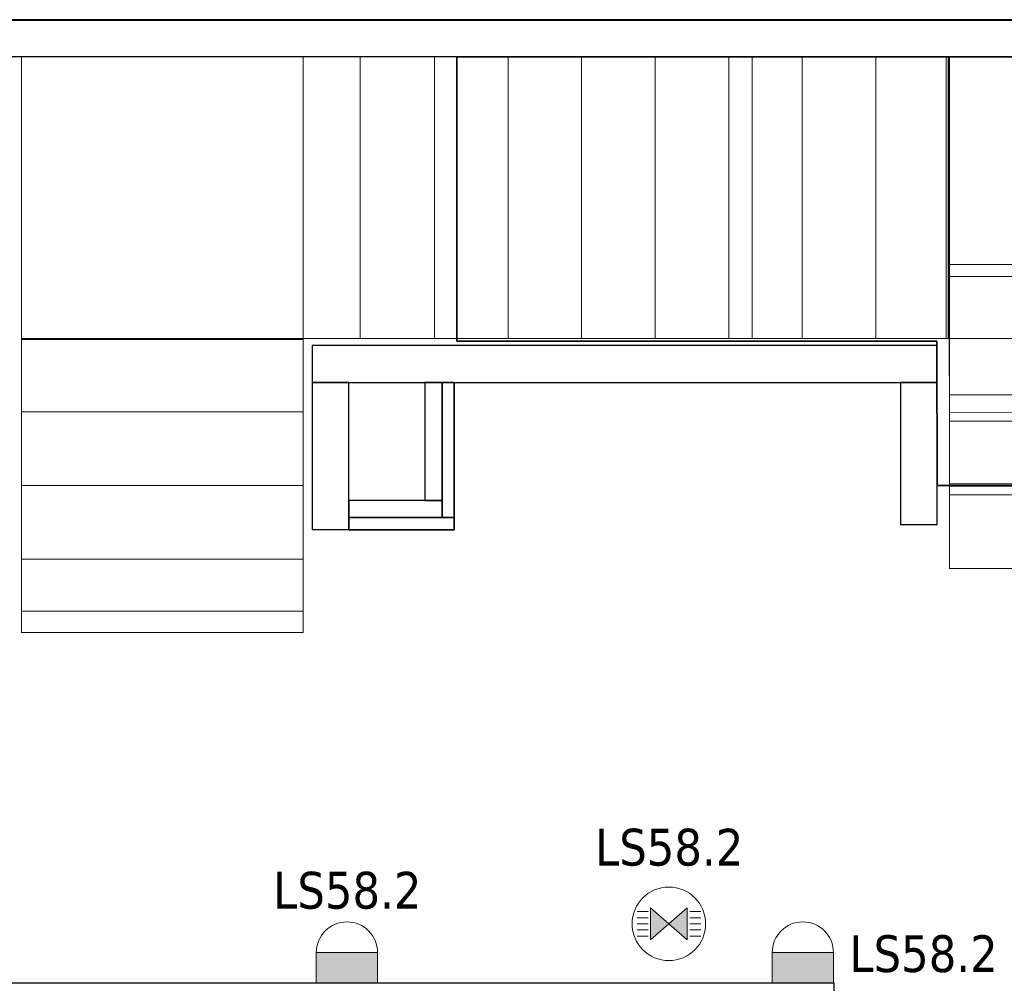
# Model space of a CAD drawing. Header units: metres. Extents: x 391.1 to 427.5, y 12.7 to 28.4.
# Tile 234 of 240: x 410.8 to 414.9, y 24.3 to 28.2. Entities that reach past the tile are written whole.
import ezdxf

# ---------------------------------------------------------------- set-up
doc = ezdxf.new("R2010")
doc.units = ezdxf.units.M
doc.layers.add('01_SUELOS', color=7, linetype='Continuous', lineweight=25, true_color=0x007f00)
for name, color, linetype, lineweight in [('A-DETL-____-MBND', 7, 'Continuous', 18), ('A-DETL-GENF-OTLN', 7, 'Continuous', 18), ('A-WALL-____-MCUT', 7, 'Continuous', 25), ('A-WALL-____-OTLN', 7, 'Continuous', 25), ('E-LITE-____-IDEN', 7, 'Continuous', 30), ('E-LITE-EQPM-IDEN', 7, 'Continuous', 30), ('S-STRS-____-MCUT', 7, 'Continuous', 18), ('S-STRS-____-OTLN', 7, 'Continuous', 18)]:
    doc.layers.add(name, color=color, linetype=linetype, lineweight=lineweight)
doc.styles.add('Tahoma_4', font='tahoma.ttf', dxfattribs={"height": 0.15})

# ---------------------------------------------------------------- blocks, each defined once
blk = doc.blocks.new('Family - LONDR55-XX_ZZ-ARQ-CAA-M3D-Londres55-151093-01_ENLLUMENAT_PS1')
at = {"layer": '01_SUELOS', "color": 9, "true_color": 0xaad4aa}
for p, q in [((34.7475, 14.0476), (4.57, 14.0476)), ((4.57, 14.0476), (34.7475, 14.0476)), ((20.52, 13.8976), (23.7009, 13.8976)), ((23.7009, 13.8976), (20.52, 13.8976)), ((20.52, 12.7387), (20.52, 13.8976)), ((20.52, 13.8976), (20.52, 12.7387)), ((22.4792, 12.7387), (20.52, 12.7387)), ((20.52, 12.7387), (22.4792, 12.7387)), ((22.48, 12.15), (22.4792, 12.7387)), ((22.4792, 12.7387), (22.48, 12.15)), ((23.7009, 12.1488), (22.48, 12.15)), ((22.48, 12.15), (23.7009, 12.1488))]:
    blk.add_line(p, q, dxfattribs=at)
blk = doc.blocks.new('Family - Escala PS-2-151171-01_ENLLUMENAT_PS1')
at = {"layer": 'S-STRS-____-OTLN', "color": 253, "true_color": 0xaaaaaa}
for p, q in [((1.15, 2.35), (0, 2.35)), ((0, 2.35), (1.15, 2.35)), ((0, 2.35), (0, 1.2)), ((0, 1.2), (0, 2.35)), ((1.15, 2.35), (0, 2.35)), ((0, 2.35), (1.15, 2.35)), ((0, 2.35), (0, 1.2)), ((0, 1.2), (0, 2.35)), ((1.6858, 2.35), (1.15, 2.35)), ((1.15, 2.35), (1.6858, 2.35)), ((1.15, 2.35), (1.15, 1.2)), ((1.15, 1.2), (1.15, 2.35)), ((1.6858, 2.35), (1.15, 2.35)), ((1.15, 2.35), (1.15, 1.2)), ((1.3815, 2.35), (1.15, 2.35)), ((1.15, 1.2), (1.15, 2.35)), ((1.15, 1.2), (1.15, 2.35)), ((1.15, 2.35), (1.15, 1.2)), ((1.15, 1.2), (1.15, 2.35)), ((1.15, 2.35), (1.15, 1.2)), ((3.7815, 2.35), (1.3815, 2.35)), ((1.3815, 1.2), (1.3815, 2.35)), ((1.9858, 2.35), (1.6858, 2.35)), ((1.6858, 2.35), (1.9858, 2.35)), ((1.6858, 2.35), (1.6858, 1.2)), ((1.6858, 1.2), (1.6858, 2.35)), ((1.6858, 1.2), (1.6858, 2.35)), ((1.6858, 2.35), (1.6858, 1.2)), ((1.6858, 1.2), (1.6858, 2.35)), ((1.6858, 2.35), (1.9858, 2.35)), ((1.6858, 1.2), (1.6858, 2.35)), ((1.9858, 1.2), (1.9858, 2.35)), ((1.9858, 2.35), (1.9858, 1.2)), ((1.9858, 2.35), (2.2858, 2.35)), ((1.9858, 1.2), (1.9858, 2.35)), ((1.9858, 1.2), (1.9858, 2.35)), ((2.2858, 2.35), (1.9858, 2.35)), ((1.9858, 2.35), (2.2858, 2.35)), ((1.9858, 2.35), (1.9858, 1.2)), ((1.9858, 1.2), (1.9858, 2.35)), ((2.2858, 2.35), (2.5858, 2.35)), ((2.2858, 1.2), (2.2858, 2.35)), ((2.2858, 1.2), (2.2858, 2.35)), ((2.2858, 1.2), (2.2858, 2.35)), ((2.2858, 2.35), (2.2858, 1.2)), ((2.5858, 2.35), (2.2858, 2.35)), ((2.2858, 2.35), (2.5858, 2.35)), ((2.2858, 2.35), (2.2858, 1.2)), ((2.2858, 1.2), (2.2858, 2.35)), ((2.5858, 2.35), (2.8858, 2.35)), ((2.5858, 1.2), (2.5858, 2.35)), ((2.5858, 1.2), (2.5858, 2.35)), ((2.5858, 1.2), (2.5858, 2.35)), ((2.5858, 2.35), (2.5858, 1.2)), ((2.8858, 2.35), (2.5858, 2.35)), ((2.5858, 2.35), (2.8858, 2.35)), ((2.5858, 2.35), (2.5858, 1.2)), ((2.5858, 1.2), (2.5858, 2.35)), ((3.1858, 2.35), (2.8858, 2.35)), ((2.8858, 2.35), (3.1858, 2.35)), ((2.8858, 2.35), (2.8858, 1.2)), ((2.8858, 1.2), (2.8858, 2.35)), ((2.8858, 2.35), (3.1858, 2.35)), ((2.8858, 1.2), (2.8858, 2.35)), ((2.8858, 1.2), (2.8858, 2.35)), ((2.8858, 1.2), (2.8858, 2.35)), ((2.8858, 2.35), (2.8858, 1.2)), ((3.1858, 1.2), (3.1858, 2.35)), ((3.1858, 2.35), (3.1858, 1.2)), ((3.1858, 2.35), (3.4858, 2.35)), ((3.1858, 1.2), (3.1858, 2.35)), ((3.1858, 1.2), (3.1858, 2.35)), ((3.4858, 2.35), (3.1858, 2.35)), ((3.1858, 2.35), (3.4858, 2.35)), ((3.1858, 2.35), (3.1858, 1.2)), ((3.1858, 1.2), (3.1858, 2.35)), ((3.4858, 2.35), (3.7858, 2.35)), ((3.4858, 1.2), (3.4858, 2.35)), ((3.4858, 1.2), (3.4858, 2.35)), ((3.7858, 2.35), (3.4858, 2.35)), ((3.4858, 2.35), (3.7858, 2.35)), ((3.4858, 2.35), (3.4858, 1.2)), ((3.4858, 1.2), (3.4858, 2.35)), ((3.4858, 1.2), (3.4858, 2.35)), ((3.4858, 2.35), (3.4858, 1.2)), ((3.7858, 2.35), (3.7815, 2.35)), ((3.7815, 1.2), (3.7815, 2.35)), ((4.9335, 2.35), (3.7858, 2.35)), ((3.7858, 2.35), (4.9335, 2.35)), ((3.7858, 2.35), (3.7858, 1.2)), ((3.7858, 1.2), (3.7858, 2.35)), ((3.7858, 2.35), (3.7858, 1.2)), ((3.7858, 1.2), (3.7858, 2.35)), ((3.7858, 1.2), (3.7858, 2.35)), ((3.7858, 2.35), (3.7858, 1.2)), ((4.9335, 2.35), (3.7858, 2.35)), ((3.7858, 2.35), (4.9335, 2.35)), ((3.7858, 2.35), (3.7858, 1.2)), ((3.7858, 1.2), (3.7858, 2.35)), ((4.9358, 1.2023), (4.9335, 2.35)), ((4.9335, 2.35), (4.9358, 1.2023)), ((4.9358, 1.2023), (4.9335, 2.35)), ((4.9335, 2.35), (4.9358, 1.2023)), ((3.7852, 1.5013), (4.9352, 1.5036)), ((3.7858, 1.2), (3.7852, 1.5013)), ((3.7852, 1.5013), (3.7863, 0.9699)), ((4.9363, 0.9722), (4.9352, 1.5036)), ((4.9352, 1.5036), (4.9358, 1.2023)), ((0, 1.2), (0, 1.1957)), ((0, 0.9), (0, 1.2)), ((0, 1.2), (1.15, 1.2)), ((1.15, 1.2), (0, 1.2)), ((1.15, 1.2), (0, 1.2)), ((0, 1.2), (1.15, 1.2)), ((0, 1.2), (0, 0.9)), ((0, 0.9), (0, 1.2)), ((0, 1.2), (1.15, 1.2)), ((1.15, 1.2), (0, 1.2)), ((0, 1.2), (1.15, 1.2)), ((1.15, 1.2), (0, 1.2)), ((0, 1.1957), (0, 0.0879)), ((1.15, 1.1957), (0, 1.1957)), ((1.15, 1.2), (1.6858, 1.2)), ((1.6858, 1.2), (1.15, 1.2)), ((1.15, 1.2), (1.6858, 1.2)), ((1.15, 1.2), (1.3815, 1.2)), ((1.15, 1.1957), (1.15, 1.2)), ((1.15, 1.2), (1.15, 0.9)), ((1.15, 0.9), (1.15, 1.2)), ((1.15, 1.2), (1.15, 0.9)), ((1.15, 0.0879), (1.15, 1.1957)), ((1.3815, 1.2), (3.7815, 1.2)), ((1.6858, 1.2), (1.9858, 1.2)), ((1.9858, 1.2), (1.6858, 1.2)), ((1.9858, 1.2), (1.6858, 1.2)), ((2.2858, 1.2), (1.9858, 1.2)), ((1.9858, 1.2), (2.2858, 1.2)), ((2.2858, 1.2), (1.9858, 1.2)), ((2.5858, 1.2), (2.2858, 1.2)), ((2.2858, 1.2), (2.5858, 1.2)), ((2.5858, 1.2), (2.2858, 1.2)), ((2.8858, 1.2), (2.5858, 1.2)), ((2.5858, 1.2), (2.8858, 1.2)), ((2.8858, 1.2), (2.5858, 1.2)), ((2.8858, 1.2), (3.1858, 1.2)), ((3.1858, 1.2), (2.8858, 1.2)), ((3.1858, 1.2), (2.8858, 1.2)), ((3.4858, 1.2), (3.1858, 1.2)), ((3.1858, 1.2), (3.4858, 1.2)), ((3.4858, 1.2), (3.1858, 1.2)), ((3.7858, 1.2), (3.4858, 1.2)), ((3.4858, 1.2), (3.7858, 1.2)), ((3.7858, 1.2), (3.4858, 1.2)), ((3.7815, 1.2), (3.7858, 1.2)), ((3.7858, 1.2), (4.9358, 1.2023)), ((4.9358, 1.2023), (3.7858, 1.2)), ((3.7858, 1.2), (4.9358, 1.2023)), ((4.9358, 1.2023), (3.7858, 1.2)), ((4.9358, 1.2023), (3.7858, 1.2)), ((3.7858, 1.2), (4.9358, 1.2023)), ((4.9358, 1.2023), (3.7858, 1.2)), ((3.7858, 1.2), (4.9358, 1.2023)), ((3.7858, 1.2), (3.7864, 0.897)), ((3.7864, 0.897), (3.7858, 1.2)), ((3.7858, 1.2), (3.7864, 0.897)), ((4.9364, 0.8993), (4.9358, 1.2023)), ((4.9358, 1.2023), (4.9364, 0.8993)), ((4.9364, 0.8993), (4.9358, 1.2023)), ((4.9363, 0.9722), (3.7863, 0.9699)), ((3.7863, 0.9699), (3.787, 0.597)), ((4.937, 0.5993), (4.9363, 0.9722)), ((0, 0.6), (0, 0.9)), ((1.15, 0.9), (0, 0.9)), ((1.15, 0.9), (0, 0.9)), ((0, 0.9), (1.15, 0.9)), ((1.15, 0.9), (0, 0.9)), ((1.15, 0.9), (0, 0.9)), ((0, 0.9), (1.15, 0.9)), ((0, 0.9), (0, 0.6)), ((0, 0.6), (0, 0.9)), ((1.15, 0.9), (1.15, 0.6)), ((1.15, 0.6), (1.15, 0.9)), ((1.15, 0.9), (1.15, 0.6)), ((3.7864, 0.897), (4.9364, 0.8993)), ((4.9364, 0.8993), (3.7864, 0.897)), ((4.9364, 0.8993), (3.7864, 0.897)), ((3.7864, 0.897), (4.9364, 0.8993)), ((3.7864, 0.897), (4.9364, 0.8993)), ((3.7864, 0.897), (4.9364, 0.8993)), ((3.7864, 0.897), (3.787, 0.597)), ((3.787, 0.597), (3.7864, 0.897)), ((3.787, 0.597), (3.7864, 0.897)), ((4.937, 0.5993), (4.9364, 0.8993)), ((4.9364, 0.8993), (4.937, 0.5993)), ((4.9364, 0.8993), (4.937, 0.5993)), ((1.15, 0.6), (0, 0.6)), ((0, 0.6), (1.15, 0.6)), ((0, 0.6), (0, 0.3)), ((0, 0.3), (0, 0.6)), ((0, 0.3), (0, 0.6)), ((1.15, 0.6), (0, 0.6)), ((1.15, 0.6), (0, 0.6)), ((0, 0.6), (1.15, 0.6)), ((1.15, 0.6), (0, 0.6)), ((1.15, 0.3), (1.15, 0.6)), ((1.15, 0.6), (1.15, 0.3)), ((1.15, 0.6), (1.15, 0.3)), ((3.787, 0.597), (4.937, 0.5993)), ((4.937, 0.5993), (3.787, 0.597)), ((3.787, 0.597), (4.937, 0.5993)), ((3.787, 0.597), (4.937, 0.5993)), ((0, 0.3), (1.15, 0.3)), ((1.15, 0.3), (0, 0.3)), ((0, 0.3), (0, 0)), ((1.15, 0.3), (0, 0.3)), ((1.15, 0.3), (0, 0.3)), ((1.15, 0.3), (0, 0.3)), ((0, 0.3), (1.15, 0.3)), ((0, 0.3), (0, 0)), ((0, 0), (0, 0.3)), ((1.15, 0), (1.15, 0.3)), ((1.15, 0), (1.15, 0.3)), ((1.15, 0.3), (1.15, 0)), ((0, 0.0879), (0, 0)), ((1.15, 0.0879), (0, 0.0879)), ((1.15, 0), (1.15, 0.0879)), ((0, 0), (1.15, 0)), ((1.15, 0), (0, 0)), ((0, 0), (1.15, 0)), ((1.15, 0), (0, 0))]:
    blk.add_line(p, q, dxfattribs=at)
blk = doc.blocks.new('Family - Evans PS-2-151183-01_ENLLUMENAT_PS1')
at = {"layer": 'A-DETL-____-MBND', "color": 253, "true_color": 0xaaaaaa}
for p, q in [((8.39, 0.15), (0, 0.15)), ((0, 0.15), (20.2279, 0.15)), ((8.39, 0.1482), (8.39, 0.15)), ((8.39, 0.15), (8.39, 0.1482)), ((8.39, 0.15), (8.54, 0.15)), ((8.54, 0.1482), (8.39, 0.1482)), ((8.39, 0.1482), (8.54, 0.1482)), ((8.54, 0.15), (8.54, 0.1482)), ((8.54, 0.1482), (8.54, 0.15)), ((20.2279, 0.15), (8.54, 0.15)), ((0, 0), (20.2279, 0)), ((20.2279, 0), (0, 0)), ((0, 0), (20.2279, 0))]:
    blk.add_line(p, q, dxfattribs=at)
blk = doc.blocks.new('Family - Envans PS-1-153389-01_ENLLUMENAT_PS1')
at = {"layer": 'A-WALL-____-MCUT', "color": 253, "true_color": 0xaaaaaa}
for p, q in [((0.38, 0.12), (0, 0.12)), ((0, 0.12), (0, 0.05)), ((0.38, 0.05), (0.38, 0.12)), ((0, 0.05), (0, 0)), ((0.43, 0.05), (0, 0.05)), ((0, 0.05), (0.38, 0.05)), ((0.43, 0), (0.43, 0.05)), ((0, 0), (0.43, 0))]:
    blk.add_line(p, q, dxfattribs=at)
at = {"layer": 'A-WALL-____-OTLN', "color": 253, "true_color": 0xaaaaaa}
for p, q in [((0.38, 0.12), (0, 0.12)), ((0, 0.12), (0, 0.05)), ((0.38, 0.05), (0.38, 0.12)), ((0, 0.05), (0, 0)), ((0, 0.05), (0.43, 0.05)), ((0.38, 0.05), (0, 0.05)), ((0.43, 0.05), (0.43, 0)), ((0.43, 0), (0, 0))]:
    blk.add_line(p, q, dxfattribs=at)
at = {"layer": 'A-WALL-____-OTLN', "color": 253, "lineweight": 18, "true_color": 0xaaaaaa}
blk.add_line((0, 0), (0.43, 0), dxfattribs=at)
blk = doc.blocks.new('Family - Evans P-1-153447-01_ENLLUMENAT_PS1')
at = {"layer": 'A-WALL-____-MCUT', "color": 253, "true_color": 0xaaaaaa}
for p, q in [((0.6, 0.15), (0, 0.15)), ((0, 0.15), (0, 0)), ((0.6, 0), (0.6, 0.15)), ((0, 0), (0.6, 0))]:
    blk.add_line(p, q, dxfattribs=at)
at = {"layer": 'A-WALL-____-OTLN', "color": 253, "true_color": 0xaaaaaa}
for p, q in [((0.6, 0.15), (0, 0.15)), ((0, 0.15), (0, 0)), ((0.6, 0), (0.6, 0.15)), ((0, 0), (0.6, 0))]:
    blk.add_line(p, q, dxfattribs=at)
at = {"layer": 'A-WALL-____-OTLN', "color": 253, "lineweight": 18, "true_color": 0xaaaaaa}
blk.add_line((0, 0), (0.6, 0), dxfattribs=at)
blk = doc.blocks.new('Family - Evans P-1-153476-01_ENLLUMENAT_PS1')
at = {"layer": 'A-WALL-____-MCUT', "color": 253, "true_color": 0xaaaaaa}
for p, q in [((6.0633, 0.15), (0, 0.15)), ((0, 0.15), (0, 0)), ((6.0633, 0), (6.0633, 0.15)), ((0, 0), (6.0633, 0))]:
    blk.add_line(p, q, dxfattribs=at)
at = {"layer": 'A-WALL-____-OTLN', "color": 253, "true_color": 0xaaaaaa}
for p, q in [((6.0633, 0.15), (0, 0.15)), ((0, 0.15), (0, 0)), ((6.0633, 0), (6.0633, 0.15)), ((0, 0), (6.0633, 0))]:
    blk.add_line(p, q, dxfattribs=at)
at = {"layer": 'A-WALL-____-OTLN', "color": 253, "lineweight": 18, "true_color": 0xaaaaaa}
blk.add_line((0, 0), (6.0633, 0), dxfattribs=at)
blk = doc.blocks.new('Family - Evans P-1-153484-01_ENLLUMENAT_PS1')
at = {"layer": 'A-WALL-____-MCUT', "color": 253, "true_color": 0xaaaaaa}
for p, q in [((23.5873, 0.15), (0.0311, 0.15)), ((0, 0), (23.5873, 0))]:
    blk.add_line(p, q, dxfattribs=at)
at = {"layer": 'A-WALL-____-OTLN', "color": 253, "true_color": 0xaaaaaa}
for p, q in [((23.5873, 0.15), (0.0311, 0.15)), ((0, 0), (23.5873, 0))]:
    blk.add_line(p, q, dxfattribs=at)
at = {"layer": 'A-WALL-____-OTLN', "color": 253, "lineweight": 18, "true_color": 0xaaaaaa}
blk.add_line((0, 0), (23.5873, 0), dxfattribs=at)
blk = doc.blocks.new('Family - Evans P-1-153514-01_ENLLUMENAT_PS1')
at = {"layer": 'A-WALL-____-MCUT', "color": 253, "true_color": 0xaaaaaa}
for p, q in [((2.55, 0.15), (0, 0.15)), ((0, 0.15), (0, 0)), ((2.55, 0), (2.55, 0.15)), ((0, 0), (2.55, 0))]:
    blk.add_line(p, q, dxfattribs=at)
at = {"layer": 'A-WALL-____-OTLN', "color": 253, "true_color": 0xaaaaaa}
for p, q in [((2.55, 0.15), (0, 0.15)), ((0, 0.15), (0, 0)), ((2.55, 0), (2.55, 0.15)), ((0, 0), (2.55, 0))]:
    blk.add_line(p, q, dxfattribs=at)
at = {"layer": 'A-WALL-____-OTLN', "color": 253, "lineweight": 18, "true_color": 0xaaaaaa}
blk.add_line((0, 0), (2.55, 0), dxfattribs=at)
blk = doc.blocks.new('Family - Peldaño final-153578-01_ENLLUMENAT_PS1')
at = {"layer": 'S-STRS-____-MCUT', "color": 253, "true_color": 0xaaaaaa}
for p, q in [((3.499, 2.0879), (2.9937, 2.0879)), ((2.9937, 2.0879), (2.9937, 0.9379)), ((3.499, 0.9379), (3.499, 2.0879)), ((2.9937, 0.9379), (3.499, 0.9379))]:
    blk.add_line(p, q, dxfattribs=at)
at = {"layer": 'S-STRS-____-OTLN', "color": 253, "true_color": 0xaaaaaa}
for p, q in [((2.9937, 2.0879), (3.7856, 2.0879)), ((3.799, 2.0879), (3.499, 2.0879)), ((3.499, 2.0879), (3.799, 2.0879)), ((3.499, 2.0879), (3.499, 0.9379)), ((3.499, 0.9379), (3.499, 2.0879)), ((3.799, 2.0879), (3.499, 2.0879)), ((3.499, 0.9379), (3.499, 2.0879)), ((3.7856, 2.0879), (3.799, 2.0879)), ((3.7856, 0.9379), (3.7856, 2.0879)), ((4.9492, 2.0879), (3.799, 2.0879)), ((3.799, 2.0879), (4.9492, 2.0879)), ((3.799, 2.0879), (3.799, 0.9379)), ((3.799, 0.9379), (3.799, 2.0879)), ((4.9492, 2.0879), (3.799, 2.0879)), ((3.799, 2.0879), (4.9492, 2.0879)), ((3.799, 2.0879), (3.799, 0.9379)), ((3.799, 0.9379), (3.799, 2.0879)), ((3.799, 0.9379), (3.799, 2.0879)), ((3.799, 2.0879), (3.799, 0.9379)), ((3.799, 2.0879), (3.799, 0.9379)), ((3.799, 0.9379), (3.799, 2.0879)), ((4.949, 0.9378), (4.9492, 2.0879)), ((4.9492, 2.0879), (4.949, 0.9378)), ((4.949, 0.9378), (4.9492, 2.0879)), ((4.9492, 2.0879), (4.949, 0.9378)), ((3.799, 0.6002), (3.7991, 1.1902)), ((3.7991, 1.1902), (3.799, 0.3456)), ((3.7991, 1.1902), (4.9491, 1.1901)), ((4.9491, 1.1901), (4.949, 0.3454)), ((4.949, 0.6), (4.9491, 1.1901)), ((2.9937, 0.9379), (3.7856, 0.9379)), ((3.499, 0.9379), (3.799, 0.9379)), ((3.799, 0.9379), (3.499, 0.9379)), ((3.799, 0.9379), (3.499, 0.9379)), ((3.7856, 0.9379), (3.799, 0.9379)), ((3.799, 0.9379), (4.949, 0.9378)), ((4.949, 0.9378), (3.799, 0.9379)), ((4.949, 0.9378), (3.799, 0.9379)), ((3.799, 0.9379), (4.949, 0.9378)), ((3.799, 0.9379), (3.799, 0.6002)), ((3.799, 0.6002), (3.799, 0.9379)), ((3.799, 0.9379), (4.949, 0.9378)), ((4.949, 0.9378), (3.799, 0.9379)), ((4.949, 0.6), (4.949, 0.9378)), ((4.949, 0.9378), (4.949, 0.6)), ((3.799, 0.3002), (3.799, 0.6002)), ((3.799, 0.6002), (4.949, 0.6)), ((3.799, 0.6002), (4.949, 0.6)), ((4.949, 0.6), (3.799, 0.6002)), ((3.799, 0.6002), (4.949, 0.6)), ((3.799, 0.6002), (3.799, 0.3002)), ((3.799, 0.3002), (3.799, 0.6002)), ((3.799, 0.6002), (4.949, 0.6)), ((4.949, 0.6), (3.799, 0.6002)), ((4.949, 0.3), (4.949, 0.6)), ((4.949, 0.3), (4.949, 0.6)), ((4.949, 0.6), (4.949, 0.3)), ((3.799, 0.3456), (3.7989, 0.0002)), ((4.949, 0.3454), (3.799, 0.3456)), ((4.949, 0.3454), (4.9489, 0)), ((3.7989, 0.0002), (3.799, 0.3002)), ((3.799, 0.3002), (3.7989, 0.0002)), ((3.7989, 0.0002), (3.799, 0.3002)), ((3.799, 0.3002), (4.949, 0.3)), ((3.799, 0.3002), (4.949, 0.3)), ((4.949, 0.3), (3.799, 0.3002)), ((3.799, 0.3002), (4.949, 0.3)), ((3.799, 0.3002), (4.949, 0.3)), ((4.949, 0.3), (3.799, 0.3002)), ((4.9489, 0), (4.949, 0.3)), ((4.9489, 0), (4.949, 0.3)), ((4.949, 0.3), (4.9489, 0)), ((3.7989, 0.0002), (4.9489, 0)), ((3.7989, 0.0002), (4.9489, 0)), ((3.7989, 0.0002), (4.9489, 0)), ((4.9489, 0), (3.7989, 0.0002))]:
    blk.add_line(p, q, dxfattribs=at)
blk = doc.blocks.new('Family - Envans PS-1-153611-01_ENLLUMENAT_PS1')
at = {"layer": 'A-WALL-____-MCUT', "color": 253, "true_color": 0xaaaaaa}
for p, q in [((0.07, 0.12), (0.07, 0.05)), ((0.5511, 0.12), (0.07, 0.12)), ((0.5511, 0.05), (0.5511, 0.12)), ((0.5511, 0.05), (0, 0.05)), ((0, 0.05), (0, 0)), ((0.07, 0.05), (0.5511, 0.05)), ((0.5511, 0), (0.5511, 0.05)), ((0, 0), (0.5511, 0))]:
    blk.add_line(p, q, dxfattribs=at)
at = {"layer": 'A-WALL-____-OTLN', "color": 253, "true_color": 0xaaaaaa}
for p, q in [((0.07, 0.12), (0.07, 0.05)), ((0.5511, 0.12), (0.07, 0.12)), ((0.5511, 0.12), (0.5511, 0.05)), ((0, 0.05), (0.5511, 0.05)), ((0, 0), (0, 0.05)), ((0.5511, 0.05), (0.07, 0.05)), ((0.5511, 0.05), (0.5511, 0)), ((0.5511, 0), (0, 0))]:
    blk.add_line(p, q, dxfattribs=at)
at = {"layer": 'A-WALL-____-OTLN', "color": 253, "lineweight": 18, "true_color": 0xaaaaaa}
blk.add_line((0, 0), (0.5511, 0), dxfattribs=at)
blk = doc.blocks.new('Family - Evans P-1-153647-01_ENLLUMENAT_PS1')
at = {"layer": 'A-WALL-____-MCUT', "color": 253, "true_color": 0xaaaaaa}
for p, q in [((0.58, 0.15), (0, 0.15)), ((0, 0.15), (0, 0)), ((0.58, 0), (0.58, 0.15)), ((0, 0), (0.58, 0))]:
    blk.add_line(p, q, dxfattribs=at)
at = {"layer": 'A-WALL-____-OTLN', "color": 253, "true_color": 0xaaaaaa}
for p, q in [((0.58, 0.15), (0, 0.15)), ((0, 0.15), (0, 0)), ((0.58, 0), (0.58, 0.15)), ((0, 0), (0.58, 0))]:
    blk.add_line(p, q, dxfattribs=at)
at = {"layer": 'A-WALL-____-OTLN', "color": 253, "lineweight": 18, "true_color": 0xaaaaaa}
blk.add_line((0, 0), (0.58, 0), dxfattribs=at)
blk = doc.blocks.new('LONDR55-XX_ZZ-ARQ-CAA-M3D-Londres55_ifc-1-01_ENLLUMENAT_PS1')
at = {"layer": '01_SUELOS', "color": 253, "lineweight": 18, "true_color": 0xaaaaaa}
blk.add_blockref('Family - LONDR55-XX_ZZ-ARQ-CAA-M3D-Londres55-151093-01_ENLLUMENAT_PS1', (392.0964, 14.1807), dxfattribs=at)
at = {"layer": 'A-WALL-____-OTLN', "color": 253, "lineweight": 18, "true_color": 0xaaaaaa}
for name, p, rotation in [('Family - Evans PS-2-151183-01_ENLLUMENAT_PS1', (421.0064, 28.2283), 180), ('Family - Evans P-1-153484-01_ENLLUMENAT_PS1', (426.8459, 28.2297), 180), ('Family - Evans P-1-153514-01_ENLLUMENAT_PS1', (414.5764, 26.9007), 180), ('Family - Evans P-1-153447-01_ENLLUMENAT_PS1', (412.0264, 26.7507), 270.0000000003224), ('Family - Envans PS-1-153611-01_ENLLUMENAT_PS1', (412.6064, 26.1996), 90), ('Family - Evans P-1-153647-01_ENLLUMENAT_PS1', (414.5764, 26.1707), 90), ('Family - Evans P-1-153476-01_ENLLUMENAT_PS1', (414.1564, 24.3007), 180)]:
    blk.add_blockref(name, p, dxfattribs=dict(at, rotation=rotation))
blk.add_blockref('Family - Envans PS-1-153389-01_ENLLUMENAT_PS1', (412.1764, 26.1496), dxfattribs=at)
at = {"layer": 'S-STRS-____-OTLN', "color": 253, "lineweight": 18, "true_color": 0xaaaaaa}
for name, p in [('Family - Escala PS-2-151171-01_ENLLUMENAT_PS1', (410.8403, 25.7301)), ('Family - Peldaño final-153578-01_ENLLUMENAT_PS1', (410.8278, 25.9918))]:
    blk.add_blockref(name, p, dxfattribs=at)
blk = doc.blocks.new('ZYR_06_02_03 Aplic Circular 2 - L 07-831984-01_ENLLUMENAT_PS1')
at = {"layer": 'A-DETL-GENF-OTLN', "true_color": 0x00c400}
blk.add_hatch(color=92, dxfattribs=at).paths.add_polyline_path([(0.125, 0), (-0.125, 0), (-0.125, -0.125), (0.125, -0.125)])
at = {"layer": 'A-DETL-GENF-OTLN', "color": 92, "true_color": 0x00c400}
for p, q in [((0.125, 0), (-0.125, 0)), ((-0.125, 0), (-0.125, -0.125)), ((-0.125, 0), (0.125, 0)), ((-0.125, -0.125), (-0.125, 0)), ((0.125, -0.125), (0.125, 0)), ((0.125, 0), (0.125, -0.125)), ((-0.125, -0.125), (0.125, -0.125)), ((0.125, -0.125), (-0.125, -0.125))]:
    blk.add_line(p, q, dxfattribs=at)
blk.add_arc((0, -0.125), 0.125, 180, 360, dxfattribs=at)
blk = doc.blocks.new('ZYR_06_01 Detector Sostre - 01 Detector Presencia 360º-846082-01_ENLLUMENAT_PS1')
at = {"layer": 'A-DETL-GENF-OTLN', "true_color": 0x00c400}
for points in [[(-0.075, -0.065), (0, 0), (-0.075, 0.065)], [(0.075, -0.065), (0.075, 0.065), (0, 0)]]:
    blk.add_hatch(color=92, dxfattribs=at).paths.add_polyline_path(points)
at = {"layer": 'A-DETL-GENF-OTLN', "color": 92, "true_color": 0x00c400}
for p, q in [((-0.085, 0.05), (-0.13, 0.05)), ((0, 0), (-0.075, 0.065)), ((-0.075, 0.065), (-0.075, -0.065)), ((-0.075, 0.065), (-0.075, -0.065)), ((-0.075, 0.065), (0.075, -0.065)), ((0.075, 0.065), (-0.075, -0.065)), ((0.075, 0.065), (0, 0)), ((0.075, -0.065), (0.075, 0.065)), ((0.075, 0.065), (0.075, -0.065)), ((0.085, 0.05), (0.13, 0.05)), ((-0.085, 0.025), (-0.13, 0.025)), ((0.085, 0.025), (0.13, 0.025)), ((-0.085, 0), (-0.13, 0)), ((-0.085, -0.025), (-0.13, -0.025)), ((-0.075, -0.065), (0, 0)), ((0, 0), (0.075, -0.065)), ((0.085, 0), (0.13, 0)), ((0.085, -0.025), (0.13, -0.025)), ((-0.085, -0.05), (-0.13, -0.05)), ((0.085, -0.05), (0.13, -0.05))]:
    blk.add_line(p, q, dxfattribs=at)
blk.add_circle((0, 0), 0.15, dxfattribs=at)

msp = doc.modelspace()

# ---------------------------------------------------------------- block references
at = {"lineweight": 5}
msp.add_blockref('LONDR55-XX_ZZ-ARQ-CAA-M3D-Londres55_ifc-1-01_ENLLUMENAT_PS1', (0, 0), dxfattribs=at)
at = {"layer": 'A-DETL-GENF-OTLN', "color": 92, "true_color": 0x00c400}
msp.add_blockref('ZYR_06_01 Detector Sostre - 01 Detector Presencia 360º-846082-01_ENLLUMENAT_PS1', (413.482, 24.5427), dxfattribs=at)
at = {"layer": 'A-DETL-GENF-OTLN', "color": 92, "true_color": 0x00c400, "rotation": 180}
for p in [(412.1686, 24.3007), (414.0286, 24.3007)]:
    msp.add_blockref('ZYR_06_02_03 Aplic Circular 2 - L 07-831984-01_ENLLUMENAT_PS1', p, dxfattribs=at)

# ---------------------------------------------------------------- texts
at = {"layer": 'E-LITE-EQPM-IDEN', "char_height": 0.15, "width": 0.725527, "attachment_point": 1, "style": 'Tahoma_4'}
for insert in [(411.8676, 24.7548), (414.2187, 24.4962)]:
    msp.add_mtext('LS58.2', dxfattribs=dict(at, insert=insert))

# ---------------------------------------------------------------- next in the draw order: texts
at = {"layer": 'E-LITE-____-IDEN', "insert": (413.181, 24.9304), "char_height": 0.15, "width": 0.725527, "attachment_point": 1, "style": 'Tahoma_4', "bg_fill": 3, "box_fill_scale": 1.25, "bg_fill_color": 256, "bg_fill_true_color": 13158600, "bg_fill_transparency": 0}
msp.add_mtext('LS58.2', dxfattribs=at)

doc.saveas('drawing.dxf')
